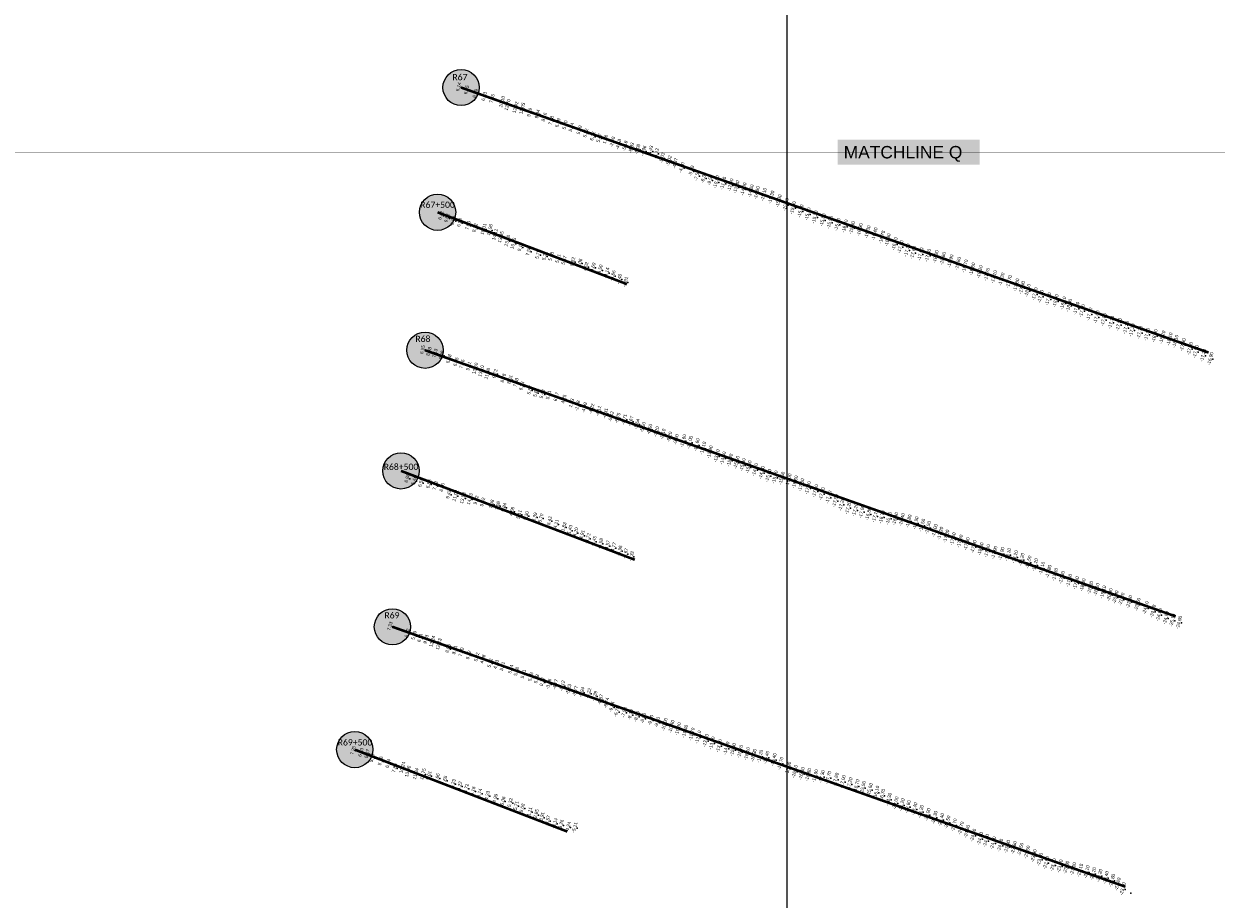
# Model space of a CAD drawing. Header units: feet. Extents: x 850675 to 1077306, y 463961 to 606658.
# Tile 28 of 77: x 941069 to 945675, y 525896 to 529277. Entities that reach past the tile are written whole.
import ezdxf
from ezdxf.enums import TextEntityAlignment as Align

# ---------------------------------------------------------------- set-up
doc = ezdxf.new("R2010")
doc.units = ezdxf.units.FT
doc.header["$MEASUREMENT"] = 0
doc.header["$XCLIPFRAME"] = 0
doc.header["$PDSIZE"] = 100
doc.linetypes.add('DASHED', pattern=[0.75, 0.5, -0.25])
for name, color, linetype in [('Circle', 253, 'Continuous'), ('ELEV8', 7, 'Continuous'), ('MATCHLINE', 7, 'DASHED'), ('Plan', 150, 'Continuous'), ('POINTS8', 7, 'Continuous'), ('Text', 255, 'Continuous')]:
    doc.layers.add(name, color=color, linetype=linetype)
doc.layers.add('MrSID', color=251, linetype='Continuous', transparency=0.2)
doc.styles.add('Legend', font='calibri.ttf')
doc.styles.add('MM-STANDARD', font='txt', dxfattribs={"height": 1})
doc.styles.get("Standard").update_dxf_attribs({"font": 'simplex.shx'})
picture_1 = doc.add_image_def('image4.sid', size_in_pixel=(6320, 6970))
picture_2 = doc.add_image_def('image6.sid', size_in_pixel=(6316, 6967))
picture_3 = doc.add_image_def('image11.jpg', size_in_pixel=(1570, 944))

# ---------------------------------------------------------------- blocks, each defined once
blk = doc.blocks.new('circle-block')
at = {"layer": 'Circle'}
h = blk.add_hatch(color=256, dxfattribs=at)
h.dxf.hatch_style = 1
edge = h.paths.add_edge_path()
edge.add_arc((945749.99, 597641.21), 70, 0, 360)
blk.add_circle((945749.99, 597641.21), 70, dxfattribs=at)

msp = doc.modelspace()

# ---------------------------------------------------------------- linework, layer by layer
at = {"layer": 'MATCHLINE', "color": 1, "const_width": 1, "flags": 128}
msp.add_lwpolyline([(963828.314, 528781.1546), (899094.3378, 528781.1546)], dxfattribs=at)
at = {"layer": 'Plan', "const_width": 10}
for points in [[(942758.21, 529030.67), (945645.8295, 528006.9171)], [(942667.43, 528548.86), (943398.85, 528271.42)], [(942618.97, 528016.11), (945518.6254, 526988.0777)], [(942526.19, 527550.09), (943429.12, 527207.08)], [(942493.17, 526948.01), (945324.6449, 525944.1414)], [(942347.68, 526473.69), (943168.52, 526157.27)]]:
    msp.add_lwpolyline(points, dxfattribs=at)
at = {"layer": 'POINTS8', "color": 250, "linetype": 'Continuous', "lineweight": 0, "transparency": 33554687}
for p in [(942758.024, 529030.976, 6.137), (942788.93, 529019.337, 6.545), (942823.057, 529005.537, 6.092), (942857.201, 528993.945, 6.429), (942887.622, 528985.852, 7.346), (942926.114, 528973.458, 10.095), (942947.537, 528961.503, 12.7), (942978.23, 528951.762, 12.421), (943003.801, 528947.414, 13.046), (943032.567, 528932.551, 9.79), (943062.948, 528926.039, 9.037), (943089.143, 528914.479, 8.16), (943116.12, 528901.052, 7.278), (943141.669, 528892.003, 6.385), (943169.546, 528883.758, 5.697), (943193.79, 528874.996, 5.535), (943224.436, 528864.754, 5.289), (943249.347, 528852.59, 5.824), (943276.247, 528840.633, 6.715), (943301.313, 528833.632, 5.472), (943325.336, 528828.342, 1.683), (943351.869, 528818.344, -2.002), (943375.777, 528809.104, -4.677), (943400.74, 528802.987, -5.178), (943425.567, 528795.948, -5.326), (943449.411, 528790.24, -5.081), (943472.806, 528784.171, -4.958), (943498.936, 528784.132, -4.433), (943521.402, 528774.263, -4.124), (943544.197, 528757.159, -5.028), (943570.9595, 528745.7448, -5.0177), (943594.7688, 528735.8285, -4.8743), (943619.7987, 528719.5479, -4.9), (943657.0418, 528706.4936, -5.9), (943679.11, 528688.69, -7.5), (943704.41, 528679.91, -8.3), (943729.49, 528671.35, -9.5), (943753.52, 528663.91, -10.8), (943780.32, 528658.71, -11.6), (943807.95, 528651.88, -12.6), (943830.84, 528644.66, -13.3), (943858.61, 528636.55, -14), (943886.69, 528628.91, -14.6), (943910, 528621.99, -14.9), (943936.78, 528615.5, -15.1), (943966, 528604.94, -15.3), (943994.31, 528590.49, -15.3), (944021.84, 528576.4, -15.2), (942690.101, 528534.66, 6.419), (942713.124, 528524.532, 6.684), (944049.7, 528564.14, -15.3), (944078.89, 528551.55, -15.3), (944106.42, 528539.94, -15.3), (944134.53, 528528.3, -15.3), (942737.701, 528514.211, 6.918), (942761.959, 528507.095, 6.939), (942794.346, 528496.137, 7.495), (942821.771, 528486.531, 8.115), (942854.787, 528481.905, 10.313), (942878.625, 528478.839, 11.963), (944164.22, 528517.06, -15.5), (944191.78, 528507.88, -15.5), (944220.99, 528499.99, -15.9), (944250.2, 528493.27, -16), (944277.7, 528487.38, -15.9), (944307.57, 528479.41, -16.3), (942898.964, 528460.74, 14.11), (942921.427, 528451.133, 13.845), (942946.729, 528436.808, 13.681), (944337.54, 528470.72, -16.3), (944364.8, 528462.86, -16.4), (944393.55, 528450.36, -16.7), (944415.53, 528439.72, -16.8), (942969.626, 528426.741, 10.045), (942996.874, 528412.892, 9.101), (943028.503, 528396.09, 7.504), (943064.485, 528383.771, 5.747), (944442.35, 528424.88, -16.9), (944464.65, 528413.59, -17.1), (944490.43, 528400.67, -17.3), (944513.9, 528390.85, -17.6), (944542.17, 528385.33, -17.6), (943091.241, 528378.598, 5.212), (943115.895, 528376.197, 5.179), (943142.578, 528368.122, 5.513), (943165.621, 528361.212, 5.472), (943198.867, 528356.188, 5.817), (943226.291, 528350.677, 6.063), (943249.819, 528337.242, 4.022), (944570.68, 528380.13, -17.8), (944600.79, 528375.19, -18.3), (944628.78, 528368.24, -18.6), (944657.83, 528358.46, -18.9), (944686.89, 528349.01, -18.8), (944713.99, 528338.76, -18.7), (943277.804, 528334.796, 0.691), (943304.527, 528324.291, -3.495), (943330.246, 528313.177, -4.136), (943353.881, 528302.138, -3.663), (944742.18, 528327.59, -18.5), (944770.87, 528316.85, -18.2), (944799.01, 528306.81, -17.7), (944825.84, 528297.52, -17.1), (943378.571, 528288.75, -4.396), (943402.514, 528277.53, -4.91), (944855.11, 528288.41, -17.3), (944884.15, 528278.98, -17.7), (944912.23, 528265.96, -17.8), (944934.28, 528255.92, -17.9), (944955.66, 528244.7, -18.1), (944983.76, 528231.64, -17.8), (945006.07, 528221.8, -17.7), (945035.78, 528211.89, -17.8), (945064.1, 528204.7, -18), (945093.63, 528196.18, -18.1), (945116.07, 528187.34, -18), (945144.2, 528175.93, -17.5), (945166.31, 528166.39, -17.9), (945194.62, 528153.55, -17.7), (945222.18, 528142.35, -17.6), (945249.61, 528131.99, -17.8), (945278.82, 528121.57, -17.7), (945307.8, 528113.24, -17.9), (945336.05, 528101.91, -17.2), (945358.89, 528091.93, -17.3), (945388.58, 528082.23, -17.7), (945417.07, 528075.24, -17.9), (945446.83, 528069.85, -18), (945476.56, 528064.42, -18.2), (942618.97, 528016.11, 6.55), (945504.39, 528057.19, -18.1), (945526.77, 528048.15, -18.1), (945555.58, 528035.31, -17.8), (945582.72, 528020.54, -17.5), (942643.798, 528008.801, 8.98), (942667.21, 528002.442, 7.132), (942692.567, 527994.729, 6.985), (942720.701, 527980.581, 6.675), (942748.184, 527968.828, 6.752), (945605.18, 528008.6, -17.5), (945634.25, 527994.21, -17.2), (945661.84, 527981.29, -16.9), (942771.779, 527960.837, 7.461), (942797.391, 527952.197, 9.606), (942822.652, 527943.542, 12.499), (942845.241, 527933.684, 13.102), (942869.464, 527923.439, 11.384), (942898.735, 527923.554, 9.717), (942930.572, 527906.172, 8.775), (942956.766, 527900.859, 8.008), (942979.871, 527889.08, 7.075), (943002.198, 527875.876, 6.233), (943033.103, 527860.09, 5.566), (943056.375, 527850.665, 5.607), (943081.448, 527845.104, 5.48), (943105.831, 527841.417, 5.705), (943135.58, 527834.08, 6.168), (943164.814, 527825.205, 4.252), (943194.378, 527810.131, 1.925), (943217.674, 527799.652, -1.082), (943244.035, 527792.253, -4.092), (943272.158, 527787.591, -4.215), (943298.679, 527779.227, -4.105), (943325.011, 527770.124, -4.314), (943347.645, 527757.873, -5.022), (943372.9865, 527752.0108, -5.7542), (943398.5505, 527747.0353, -5.7118), (943423.4829, 527739.6649, -5.6725), (943447.2783, 527729.1129, -5.6384), (943470.1166, 527716.6059, -5.603), (943495.9205, 527708.9757, -6.5), (943522.5889, 527699.596, -7.2), (943547.3152, 527690.5836, -8.1), (943572.7857, 527679.2998, -9.2), (943598.2517, 527669.8669, -9.9), (943625.8811, 527664.3272, -10.6), (943651.0162, 527658.0268, -11), (943677.8134, 527648.7239, -11.6), (943702.1794, 527635.6569, -12.1), (943728.8331, 527620.8383, -12.9), (943755.226, 527605.8363, -13.7), (943779.3446, 527597.351, -14.3), (943805.9388, 527589.1659, -15), (943831.502, 527580.6478, -15.5), (943855.12, 527571.55, -15.4), (943878.08, 527563.13, -15.6), (942560.106, 527519.43, 6.8), (942586.231, 527510.929, 6.44), (943903.19, 527552.67, -14.7), (943928.52, 527541.29, -14.8), (943954.54, 527530.25, -15), (943980.38, 527523.96, -15), (944006.26, 527519.44, -15.5), (944032.58, 527512.76, -16), (942612.39, 527502.72, 6.59), (942643.142, 527498.059, 6.83), (942668.771, 527491.343, 7.324), (942694.752, 527484.158, 8.097), (944057.75, 527505, -16.6), (944081.74, 527493.81, -17.3), (944107.3, 527482.61, -17.3), (944135.68, 527471.07, -17.4), (942719.575, 527457.296, 9.424), (942745.839, 527452.063, 11.016), (942774.985, 527443.01, 13.528), (942801.361, 527439.353, 14.225), (942826.141, 527434.891, 9.918), (942851.093, 527427.581, 9.422), (942885.993, 527419.556, 7.984), (944160.87, 527459.73, -17.4), (944187.03, 527446.67, -17.4), (944213.17, 527432.76, -17.5), (944237.19, 527418.67, -17.2), (942909.262, 527413.532, 7.062), (942933.749, 527406.903, 5.842), (942964.089, 527391.683, 4.681), (942992.499, 527379.824, 5.109), (943020.087, 527374.731, 5.303), (943052.045, 527370.03, 5.392), (944262.63, 527405.58, -17.2), (944289.71, 527397.33, -17.2), (944315.35, 527390.36, -17), (944340.74, 527381.61, -16.8), (944366.4, 527374.48, -17.1), (944392.88, 527369.76, -16.7), (943075.838, 527365.774, 5.701), (943109.354, 527355.613, 6.418), (943134.917, 527343.73, 4.107), (943164.815, 527331.839, 1.825), (944419.44, 527364.74, -16.1), (944444.75, 527363.39, -16.4), (944470.1, 527359.88, -16.4), (944496.39, 527354.07, -16.8), (944523.3, 527346.9, -16.9), (944548.46, 527337.95, -17.5), (944570.9, 527329.29, -17.5), (943187.269, 527319.196, -1.426), (943209.825, 527309.633, -4.196), (943234.679, 527299.283, -4.909), (943257.308, 527287.6, -4.723), (944596.77, 527317.86, -17), (944618.74, 527307.17, -17.2), (944641.85, 527295.85, -17.3), (944667.48, 527285.23, -17.6), (943280.566, 527276.613, -4.449), (943305.975, 527268.005, -4.578), (943332.72, 527259.262, -4.571), (943356.263, 527251.758, -4.769), (943380.016, 527239.764, -4.96), (944694.5, 527276.47, -17.8), (944720.64, 527266.53, -17.8), (944747.09, 527255.48, -17.9), (944774.24, 527246.47, -18), (944800.08, 527239.35, -17.9), (944827.46, 527233.18, -17.9), (943402.857, 527228.949, -4.665), (943425.679, 527218.513, -5.316), (944854.5, 527228.34, -18), (944880.46, 527224.63, -18.1), (944906.99, 527216.13, -18.2), (944932.21, 527205.87, -18.2), (944959.28, 527195.51, -18.5), (944984.72, 527185.32, -18.2), (945010.75, 527171.78, -18.1), (945036.67, 527159.77, -17.8), (945061.94, 527148.01, -17.3), (945088.29, 527136.19, -17.3), (945116.43, 527124.86, -17.5), (945142.99, 527115.35, -17.5), (945168.72, 527107.28, -18), (945197.89, 527097.49, -18.3), (945221.93, 527089.72, -18.1), (945247.65, 527080.07, -19.1), (945273.12, 527069.68, -20.3), (945295.4, 527060.65, -20.8), (945318.6, 527052.51, -21.3), (945348.59, 527042.82, -22.5), (945380.31, 527032.59, -23.6), (945411.85, 527019.3, -24.1), (945439.83, 527005.95, -24.8), (945463.66, 526992.71, -24.8), (945490.07, 526980.45, -24.9), (945515.54, 526971.19, -25.1), (945541.1, 526962.94, -24.9), (942493.17, 526948.01, 7.33), (942560.13, 526921.31, 6.223), (942586.335, 526912.503, 5.591), (942608.791, 526903.469, 6.905), (942632.297, 526897.608, 9.781), (942656.845, 526889.604, 12.244), (942681.628, 526878.851, 12.225), (942717.77, 526862.156, 8.951), (942743.076, 526856.368, 8.207), (942768.763, 526848.223, 7.7), (942796.972, 526836.801, 6.424), (942828.614, 526829.405, 5.223), (942852.165, 526821.254, 4.877), (942879.916, 526805.963, 5.117), (942903.743, 526800.242, 4.928), (942927.594, 526793.496, 5.107), (942959.534, 526782.138, 5.142), (942981.823, 526773.113, 5.377), (943008.636, 526763.381, 5.508), (943036.868, 526752.855, 5.983), (943059.679, 526744.68, 5.077), (943081.777, 526733.531, 0.267), (943106.004, 526725.258, -3.061), (943131.563, 526723.011, -4.766), (943158.723, 526718.427, -5.115), (943183.02, 526704.762, -5.333), (943209.073, 526697.165, -5.771), (943234.184, 526693.084, -5.938), (943260.2399, 526689.2806, -6.2242), (943283.7847, 526678.2795, -6.3944), (943306.2841, 526665.1501, -6.566), (943328.7835, 526652.0208, -6.7378), (943349.984, 526636.9379, -6.8406), (943368.832, 526618.9757, -6.7824), (943397.63, 526615.77, -7.5), (943421.89, 526607.05, -8.1), (943446.3, 526599.74, -8.5), (943471.08, 526593.06, -8.8), (943500.04, 526585.57, -9.4), (943525.53, 526577.34, -9.6), (943553.47, 526568.64, -10), (943580.12, 526560.45, -10.4), (943606.14, 526551.51, -10.9), (943632.67, 526542.23, -11.4), (943658.81, 526531.18, -11.7), (943683.63, 526519.98, -12.1), (943712.36, 526506.82, -12.8), (943736.86, 526496.83, -13.1), (942351.12, 526468.61, 7.2), (942380.782, 526460.936, 6.333), (942405, 526455.575, 6.065), (943763.97, 526486.48, -13.8), (943792.64, 526477.15, -14.6), (943817.85, 526471.65, -15), (943845.64, 526464.41, -15.7), (943872.13, 526455.86, -16.1), (943897.62, 526449.27, -16.3), (942425.242, 526440.277, 5.77), (942456.777, 526427.873, 5.761), (942486.048, 526417.451, 6.439), (942541.172, 526402.308, 10.238), (943922.65, 526445.73, -16.2), (943946.87, 526441.59, -16.4), (943974.89, 526432.86, -16.4), (944001.07, 526418.27, -15.7), (942510.812, 526400.747, 7.862), (942562.426, 526387.366, 13.056), (942593.024, 526378.347, 11.935), (942620.644, 526377.463, 10.747), (942643.948, 526371.557, 9.006), (942675.798, 526362.53, 8.663), (944031.21, 526399.51, -15.9), (944056.5, 526387.31, -16.1), (944082.99, 526379.41, -16.4), (944108.71, 526374.89, -16.6), (944135.5, 526370.38, -16.9), (944161.02, 526367.27, -17.3), (944186.16, 526363.62, -17.7), (944214.7, 526357.2, -17.8), (942704.76, 526353.113, 7.654), (942737.093, 526339.977, 6.234), (942762.131, 526331.869, 5.218), (942787.847, 526322.142, 4.715), (942813.361, 526311.861, 4.16), (944241.91, 526348.28, -17), (944268.07, 526339.17, -17.2), (944294.75, 526331.5, -16.7), (944319.69, 526325.25, -15.5), (944346, 526317.22, -15.6), (942839.237, 526303.443, 3.742), (942869.165, 526294.406, 4.231), (942899.683, 526283.535, 4.991), (942929.075, 526273.144, 5.064), (942957.768, 526266.868, 5.319), (944371.43, 526306.91, -16.1), (944394.12, 526294.66, -16.7), (944419.34, 526279.72, -18.3), (944445.69, 526265.49, -20), (942980.572, 526255.196, 5.706), (943004.568, 526246.097, 5.078), (943032.776, 526231.806, 1.109), (943057.117, 526221.186, -2.849), (944469.56, 526258.13, -21.2), (944493.37, 526250.86, -22.6), (944518.44, 526242.57, -23.4), (944543.22, 526232.74, -23.2), (944569.31, 526220.71, -23.9), (943079.112, 526209.999, -3.91), (943101.732, 526197.62, -3.567), (943129.921, 526187.002, -3.143), (943153.725, 526181.244, -3.258), (943181.359, 526172.634, -4.238), (944596.35, 526209.94, -24.3), (944622.09, 526201.03, -24.4), (944646.02, 526191.52, -24.5), (944671.91, 526180.22, -24.7), (943206.7057, 526170.9802, -5.113), (944698.3, 526168.27, -24.7), (944721.41, 526155.78, -24.6), (944745.79, 526140.79, -24.8), (944772.14, 526128.17, -24.8), (944795.84, 526120.35, -24.4), (944822.77, 526111.09, -24.4), (944850.23, 526102.16, -24.2), (944877.26, 526097.1, -23.9), (944902.62, 526093.13, -23.6), (944928.14, 526086.51, -23.5), (944954.25, 526075.68, -23.5), (944979.54, 526061.68, -23.3), (945002.98, 526047.74, -23), (945027.81, 526034.91, -22.9), (945054.54, 526026.46, -23.1), (945080.38, 526021.82, -23), (945105.38, 526016.9, -23), (945132.16, 526011.56, -23), (945158.45, 526005.78, -23.1), (945183.95, 525999.54, -23.1), (945209.17, 525992.56, -23.2), (945233.34, 525985.63, -23.2), (945258.11, 525977.45, -23.4), (945282.43, 525966.63, -23.8), (945303.87, 525952.03, -23.8), (945323.36, 525933.84, -23.9), (945345.24, 525919.39, -24.2)]:
    msp.add_point(p, dxfattribs=at)

# ---------------------------------------------------------------- block references
at = {"layer": 'Circle'}
for p in [(-2991.78, -68610.54), (-3082.56, -69092.35), (-3131.02, -69625.1), (-3223.8, -70091.12), (-3256.82, -70693.2), (-3402.31, -71167.52)]:
    msp.add_blockref('circle-block', p, dxfattribs=at)

# ---------------------------------------------------------------- texts
at = {"layer": 'ELEV8', "color": 18, "true_color": 0x000000, "transparency": 33554687, "style": 'MM-STANDARD'}
for s, p in [('6.14', (942758.024, 529030.976, 6.137)), ('6.55', (942788.93, 529019.337, 6.545)), ('6.09', (942823.057, 529005.537, 6.092)), ('6.43', (942857.201, 528993.945, 6.429)), ('7.35', (942887.622, 528985.852, 7.346)), ('10.10', (942926.114, 528973.458, 10.095)), ('12.70', (942947.537, 528961.503, 12.7)), ('12.42', (942978.23, 528951.762, 12.421)), ('13.05', (943003.801, 528947.414, 13.046)), ('9.79', (943032.567, 528932.551, 9.79)), ('9.04', (943062.948, 528926.039, 9.037)), ('8.16', (943089.143, 528914.479, 8.16)), ('7.28', (943116.12, 528901.052, 7.278)), ('6.39', (943141.669, 528892.003, 6.385)), ('5.70', (943169.546, 528883.758, 5.697)), ('5.54', (943193.79, 528874.996, 5.535)), ('5.29', (943224.436, 528864.754, 5.289)), ('5.82', (943249.347, 528852.59, 5.824)), ('6.72', (943276.247, 528840.633, 6.715)), ('5.47', (943301.313, 528833.632, 5.472)), ('1.68', (943325.336, 528828.342, 1.683)), ('-2.00', (943351.869, 528818.344, -2.002)), ('-4.68', (943375.777, 528809.104, -4.677)), ('-5.18', (943400.74, 528802.987, -5.178)), ('-5.33', (943425.567, 528795.948, -5.326)), ('-5.08', (943449.411, 528790.24, -5.081)), ('-4.96', (943472.806, 528784.171, -4.958)), ('-4.43', (943498.936, 528784.132, -4.433)), ('-4.12', (943521.402, 528774.263, -4.124)), ('-5.03', (943544.197, 528757.159, -5.028)), ('-5.02', (943570.9595, 528745.7448, -5.0177)), ('-4.87', (943594.7688, 528735.8285, -4.8743)), ('-4.90', (943619.7987, 528719.5479, -4.9)), ('-5.90', (943657.0418, 528706.4936, -5.9)), ('-7.50', (943679.11, 528688.69, -7.5)), ('-8.30', (943704.41, 528679.91, -8.3)), ('-9.50', (943729.49, 528671.35, -9.5)), ('-10.80', (943753.52, 528663.91, -10.8)), ('-11.60', (943780.32, 528658.71, -11.6)), ('-12.60', (943807.95, 528651.88, -12.6)), ('-13.30', (943830.84, 528644.66, -13.3)), ('-14.00', (943858.61, 528636.55, -14)), ('-14.60', (943886.69, 528628.91, -14.6)), ('-14.90', (943910, 528621.99, -14.9)), ('-15.10', (943936.78, 528615.5, -15.1)), ('-15.30', (943966, 528604.94, -15.3)), ('-15.30', (943994.31, 528590.49, -15.3)), ('-15.20', (944021.84, 528576.4, -15.2)), ('-15.30', (944049.7, 528564.14, -15.3)), ('-15.30', (944078.89, 528551.55, -15.3)), ('-15.30', (944106.42, 528539.94, -15.3)), ('6.42', (942690.101, 528534.66, 6.419)), ('6.68', (942713.124, 528524.532, 6.684)), ('6.92', (942737.701, 528514.211, 6.918)), ('6.94', (942761.959, 528507.095, 6.939)), ('-15.30', (944134.53, 528528.3, -15.3)), ('-15.50', (944164.22, 528517.06, -15.5)), ('-15.50', (944191.78, 528507.88, -15.5)), ('-15.90', (944220.99, 528499.99, -15.9)), ('-16.00', (944250.2, 528493.27, -16)), ('7.50', (942794.346, 528496.137, 7.495)), ('8.12', (942821.771, 528486.531, 8.115)), ('10.31', (942854.787, 528481.905, 10.313)), ('11.96', (942878.625, 528478.839, 11.963)), ('14.11', (942898.964, 528460.74, 14.11)), ('13.85', (942921.427, 528451.133, 13.845)), ('-15.90', (944277.7, 528487.38, -15.9)), ('-16.30', (944307.57, 528479.41, -16.3)), ('-16.30', (944337.54, 528470.72, -16.3)), ('-16.40', (944364.8, 528462.86, -16.4)), ('-16.70', (944393.55, 528450.36, -16.7)), ('13.68', (942946.729, 528436.808, 13.681)), ('10.05', (942969.626, 528426.741, 10.045)), ('9.10', (942996.874, 528412.892, 9.101)), ('-16.80', (944415.53, 528439.72, -16.8)), ('-16.90', (944442.35, 528424.88, -16.9)), ('-17.10', (944464.65, 528413.59, -17.1)), ('7.50', (943028.503, 528396.09, 7.504)), ('5.75', (943064.485, 528383.771, 5.747)), ('5.21', (943091.241, 528378.598, 5.212)), ('5.18', (943115.895, 528376.197, 5.179)), ('5.51', (943142.578, 528368.122, 5.513)), ('-17.30', (944490.43, 528400.67, -17.3)), ('-17.60', (944513.9, 528390.85, -17.6)), ('-17.60', (944542.17, 528385.33, -17.6)), ('-17.80', (944570.68, 528380.13, -17.8)), ('-18.30', (944600.79, 528375.19, -18.3)), ('-18.60', (944628.78, 528368.24, -18.6)), ('-18.90', (944657.83, 528358.46, -18.9)), ('5.47', (943165.621, 528361.212, 5.472)), ('5.82', (943198.867, 528356.188, 5.817)), ('6.06', (943226.291, 528350.677, 6.063)), ('4.02', (943249.819, 528337.242, 4.022)), ('0.69', (943277.804, 528334.796, 0.691)), ('-3.50', (943304.527, 528324.291, -3.495)), ('-18.80', (944686.89, 528349.01, -18.8)), ('-18.70', (944713.99, 528338.76, -18.7)), ('-18.50', (944742.18, 528327.59, -18.5)), ('-18.20', (944770.87, 528316.85, -18.2)), ('-4.14', (943330.246, 528313.177, -4.136)), ('-3.66', (943353.881, 528302.138, -3.663)), ('-4.40', (943378.571, 528288.75, -4.396)), ('-4.91', (943402.514, 528277.53, -4.91)), ('-17.70', (944799.01, 528306.81, -17.7)), ('-17.10', (944825.84, 528297.52, -17.1)), ('-17.30', (944855.11, 528288.41, -17.3)), ('-17.70', (944884.15, 528278.98, -17.7)), ('-17.80', (944912.23, 528265.96, -17.8)), ('-17.90', (944934.28, 528255.92, -17.9)), ('-18.10', (944955.66, 528244.7, -18.1)), ('-17.80', (944983.76, 528231.64, -17.8)), ('-17.70', (945006.07, 528221.8, -17.7)), ('-17.80', (945035.78, 528211.89, -17.8)), ('-18.00', (945064.1, 528204.7, -18)), ('-18.10', (945093.63, 528196.18, -18.1)), ('-18.00', (945116.07, 528187.34, -18)), ('-17.50', (945144.2, 528175.93, -17.5)), ('-17.90', (945166.31, 528166.39, -17.9)), ('-17.70', (945194.62, 528153.55, -17.7)), ('-17.60', (945222.18, 528142.35, -17.6)), ('-17.80', (945249.61, 528131.99, -17.8)), ('-17.70', (945278.82, 528121.57, -17.7)), ('-17.90', (945307.8, 528113.24, -17.9)), ('-17.20', (945336.05, 528101.91, -17.2)), ('-17.30', (945358.89, 528091.93, -17.3)), ('-17.70', (945388.58, 528082.23, -17.7)), ('-17.90', (945417.07, 528075.24, -17.9)), ('-18.00', (945446.83, 528069.85, -18)), ('-18.20', (945476.56, 528064.42, -18.2)), ('-18.10', (945504.39, 528057.19, -18.1)), ('-18.10', (945526.77, 528048.15, -18.1)), ('-17.80', (945555.58, 528035.31, -17.8)), ('6.55', (942618.97, 528016.11, 6.55)), ('8.98', (942643.798, 528008.801, 8.98)), ('7.13', (942667.21, 528002.442, 7.132)), ('6.99', (942692.567, 527994.729, 6.985)), ('-17.50', (945582.72, 528020.54, -17.5)), ('-17.50', (945605.18, 528008.6, -17.5)), ('-17.20', (945634.25, 527994.21, -17.2)), ('6.68', (942720.701, 527980.581, 6.675)), ('6.75', (942748.184, 527968.828, 6.752)), ('7.46', (942771.779, 527960.837, 7.461)), ('9.61', (942797.391, 527952.197, 9.606)), ('12.50', (942822.652, 527943.542, 12.499)), ('-16.90', (945661.84, 527981.29, -16.9)), ('13.10', (942845.241, 527933.684, 13.102)), ('11.38', (942869.464, 527923.439, 11.384)), ('9.72', (942898.735, 527923.554, 9.717)), ('8.78', (942930.572, 527906.172, 8.775)), ('8.01', (942956.766, 527900.859, 8.008)), ('7.08', (942979.871, 527889.08, 7.075)), ('6.23', (943002.198, 527875.876, 6.233)), ('5.57', (943033.103, 527860.09, 5.566)), ('5.61', (943056.375, 527850.665, 5.607)), ('5.48', (943081.448, 527845.104, 5.48)), ('5.71', (943105.831, 527841.417, 5.705)), ('6.17', (943135.58, 527834.08, 6.168)), ('4.25', (943164.814, 527825.205, 4.252)), ('1.93', (943194.378, 527810.131, 1.925)), ('-1.08', (943217.674, 527799.652, -1.082)), ('-4.09', (943244.035, 527792.253, -4.092)), ('-4.22', (943272.158, 527787.591, -4.215)), ('-4.11', (943298.679, 527779.227, -4.105)), ('-4.31', (943325.011, 527770.124, -4.314)), ('-5.02', (943347.645, 527757.873, -5.022)), ('-5.75', (943372.9865, 527752.0108, -5.7542)), ('-5.71', (943398.5505, 527747.0353, -5.7118)), ('-5.67', (943423.4829, 527739.6649, -5.6725)), ('-5.64', (943447.2783, 527729.1129, -5.6384)), ('-5.60', (943470.1166, 527716.6059, -5.603)), ('-6.50', (943495.9205, 527708.9757, -6.5)), ('-7.20', (943522.5889, 527699.596, -7.2)), ('-8.10', (943547.3152, 527690.5836, -8.1)), ('-9.20', (943572.7857, 527679.2998, -9.2)), ('-9.90', (943598.2517, 527669.8669, -9.9)), ('-10.60', (943625.8811, 527664.3272, -10.6)), ('-11.00', (943651.0162, 527658.0268, -11)), ('-11.60', (943677.8134, 527648.7239, -11.6)), ('-12.10', (943702.1794, 527635.6569, -12.1)), ('-12.90', (943728.8331, 527620.8383, -12.9)), ('-13.70', (943755.226, 527605.8363, -13.7)), ('-14.30', (943779.3446, 527597.351, -14.3)), ('-15.00', (943805.9388, 527589.1659, -15)), ('-15.50', (943831.502, 527580.6478, -15.5)), ('-15.40', (943855.12, 527571.55, -15.4)), ('-15.60', (943878.08, 527563.13, -15.6)), ('-14.70', (943903.19, 527552.67, -14.7)), ('-14.80', (943928.52, 527541.29, -14.8)), ('-15.00', (943954.54, 527530.25, -15)), ('6.80', (942560.106, 527519.43, 6.8)), ('6.44', (942586.231, 527510.929, 6.44)), ('6.59', (942612.39, 527502.72, 6.59)), ('6.83', (942643.142, 527498.059, 6.83)), ('7.32', (942668.771, 527491.343, 7.324)), ('-15.00', (943980.38, 527523.96, -15)), ('-15.50', (944006.26, 527519.44, -15.5)), ('-16.00', (944032.58, 527512.76, -16)), ('-16.60', (944057.75, 527505, -16.6)), ('-17.30', (944081.74, 527493.81, -17.3)), ('-17.30', (944107.3, 527482.61, -17.3)), ('8.10', (942694.752, 527484.158, 8.097)), ('9.42', (942719.575, 527457.296, 9.424)), ('11.02', (942745.839, 527452.063, 11.016)), ('13.53', (942774.985, 527443.01, 13.528)), ('14.23', (942801.361, 527439.353, 14.225)), ('-17.40', (944135.68, 527471.07, -17.4)), ('-17.40', (944160.87, 527459.73, -17.4)), ('-17.40', (944187.03, 527446.67, -17.4)), ('9.92', (942826.141, 527434.891, 9.918)), ('9.42', (942851.093, 527427.581, 9.422)), ('7.98', (942885.993, 527419.556, 7.984)), ('7.06', (942909.262, 527413.532, 7.062)), ('5.84', (942933.749, 527406.903, 5.842)), ('-17.50', (944213.17, 527432.76, -17.5)), ('-17.20', (944237.19, 527418.67, -17.2)), ('-17.20', (944262.63, 527405.58, -17.2)), ('-17.20', (944289.71, 527397.33, -17.2)), ('-17.00', (944315.35, 527390.36, -17)), ('4.68', (942964.089, 527391.683, 4.681)), ('5.11', (942992.499, 527379.824, 5.109)), ('5.30', (943020.087, 527374.731, 5.303)), ('5.39', (943052.045, 527370.03, 5.392)), ('5.70', (943075.838, 527365.774, 5.701)), ('6.42', (943109.354, 527355.613, 6.418)), ('-16.80', (944340.74, 527381.61, -16.8)), ('-17.10', (944366.4, 527374.48, -17.1)), ('-16.70', (944392.88, 527369.76, -16.7)), ('-16.10', (944419.44, 527364.74, -16.1)), ('-16.40', (944444.75, 527363.39, -16.4)), ('-16.40', (944470.1, 527359.88, -16.4)), ('-16.80', (944496.39, 527354.07, -16.8)), ('-16.90', (944523.3, 527346.9, -16.9)), ('4.11', (943134.917, 527343.73, 4.107)), ('1.83', (943164.815, 527331.839, 1.825)), ('-1.43', (943187.269, 527319.196, -1.426)), ('-4.20', (943209.825, 527309.633, -4.196)), ('-17.50', (944548.46, 527337.95, -17.5)), ('-17.50', (944570.9, 527329.29, -17.5)), ('-17.00', (944596.77, 527317.86, -17)), ('-17.20', (944618.74, 527307.17, -17.2)), ('-17.30', (944641.85, 527295.85, -17.3)), ('-4.91', (943234.679, 527299.283, -4.909)), ('-4.72', (943257.308, 527287.6, -4.723)), ('-4.45', (943280.566, 527276.613, -4.449)), ('-4.58', (943305.975, 527268.005, -4.578)), ('-4.57', (943332.72, 527259.262, -4.571)), ('-17.60', (944667.48, 527285.23, -17.6)), ('-17.80', (944694.5, 527276.47, -17.8)), ('-17.80', (944720.64, 527266.53, -17.8)), ('-17.90', (944747.09, 527255.48, -17.9)), ('-4.77', (943356.263, 527251.758, -4.769)), ('-4.96', (943380.016, 527239.764, -4.96)), ('-4.67', (943402.857, 527228.949, -4.665)), ('-5.32', (943425.679, 527218.513, -5.316)), ('-18.00', (944774.24, 527246.47, -18)), ('-17.90', (944800.08, 527239.35, -17.9)), ('-17.90', (944827.46, 527233.18, -17.9)), ('-18.00', (944854.5, 527228.34, -18)), ('-18.10', (944880.46, 527224.63, -18.1)), ('-18.20', (944906.99, 527216.13, -18.2)), ('-18.20', (944932.21, 527205.87, -18.2)), ('-18.50', (944959.28, 527195.51, -18.5)), ('-18.20', (944984.72, 527185.32, -18.2)), ('-18.10', (945010.75, 527171.78, -18.1)), ('-17.80', (945036.67, 527159.77, -17.8)), ('-17.30', (945061.94, 527148.01, -17.3)), ('-17.30', (945088.29, 527136.19, -17.3)), ('-17.50', (945116.43, 527124.86, -17.5)), ('-17.50', (945142.99, 527115.35, -17.5)), ('-18.00', (945168.72, 527107.28, -18)), ('-18.30', (945197.89, 527097.49, -18.3)), ('-18.10', (945221.93, 527089.72, -18.1)), ('-19.10', (945247.65, 527080.07, -19.1)), ('-20.30', (945273.12, 527069.68, -20.3)), ('-20.80', (945295.4, 527060.65, -20.8)), ('-21.30', (945318.6, 527052.51, -21.3)), ('-22.50', (945348.59, 527042.82, -22.5)), ('-23.60', (945380.31, 527032.59, -23.6)), ('-24.10', (945411.85, 527019.3, -24.1)), ('-24.80', (945439.83, 527005.95, -24.8)), ('-24.80', (945463.66, 526992.71, -24.8)), ('-24.90', (945490.07, 526980.45, -24.9)), ('7.33', (942493.17, 526948.01, 7.33)), ('-25.10', (945515.54, 526971.19, -25.1)), ('-24.90', (945541.1, 526962.94, -24.9)), ('6.22', (942560.13, 526921.31, 6.223)), ('5.59', (942586.335, 526912.503, 5.591)), ('6.91', (942608.791, 526903.469, 6.905)), ('9.78', (942632.297, 526897.608, 9.781)), ('12.24', (942656.845, 526889.604, 12.244)), ('12.23', (942681.628, 526878.851, 12.225)), ('8.95', (942717.77, 526862.156, 8.951)), ('8.21', (942743.076, 526856.368, 8.207)), ('7.70', (942768.763, 526848.223, 7.7)), ('6.42', (942796.972, 526836.801, 6.424)), ('5.22', (942828.614, 526829.405, 5.223)), ('4.88', (942852.165, 526821.254, 4.877)), ('5.12', (942879.916, 526805.963, 5.117)), ('4.93', (942903.743, 526800.242, 4.928)), ('5.11', (942927.594, 526793.496, 5.107)), ('5.14', (942959.534, 526782.138, 5.142)), ('5.38', (942981.823, 526773.113, 5.377)), ('5.51', (943008.636, 526763.381, 5.508)), ('5.98', (943036.868, 526752.855, 5.983)), ('5.08', (943059.679, 526744.68, 5.077)), ('0.27', (943081.777, 526733.531, 0.267)), ('-3.06', (943106.004, 526725.258, -3.061)), ('-4.77', (943131.563, 526723.011, -4.766)), ('-5.12', (943158.723, 526718.427, -5.115)), ('-5.33', (943183.02, 526704.762, -5.333)), ('-5.77', (943209.073, 526697.165, -5.771)), ('-5.94', (943234.184, 526693.084, -5.938)), ('-6.22', (943260.2399, 526689.2806, -6.2242)), ('-6.39', (943283.7847, 526678.2795, -6.3944)), ('-6.57', (943306.2841, 526665.1501, -6.566)), ('-6.74', (943328.7835, 526652.0208, -6.7378)), ('-6.84', (943349.984, 526636.9379, -6.8406)), ('-6.78', (943368.832, 526618.9757, -6.7824)), ('-7.50', (943397.63, 526615.77, -7.5)), ('-8.10', (943421.89, 526607.05, -8.1)), ('-8.50', (943446.3, 526599.74, -8.5)), ('-8.80', (943471.08, 526593.06, -8.8)), ('-9.40', (943500.04, 526585.57, -9.4)), ('-9.60', (943525.53, 526577.34, -9.6)), ('-10.00', (943553.47, 526568.64, -10)), ('-10.40', (943580.12, 526560.45, -10.4)), ('-10.90', (943606.14, 526551.51, -10.9)), ('-11.40', (943632.67, 526542.23, -11.4)), ('-11.70', (943658.81, 526531.18, -11.7)), ('-12.10', (943683.63, 526519.98, -12.1)), ('-12.80', (943712.36, 526506.82, -12.8)), ('-13.10', (943736.86, 526496.83, -13.1)), ('-13.80', (943763.97, 526486.48, -13.8)), ('-14.60', (943792.64, 526477.15, -14.6)), ('-15.00', (943817.85, 526471.65, -15)), ('7.20', (942351.12, 526468.61, 7.2)), ('6.33', (942380.782, 526460.936, 6.333)), ('6.07', (942405, 526455.575, 6.065)), ('5.77', (942425.242, 526440.277, 5.77)), ('-15.70', (943845.64, 526464.41, -15.7)), ('-16.10', (943872.13, 526455.86, -16.1)), ('-16.30', (943897.62, 526449.27, -16.3)), ('-16.20', (943922.65, 526445.73, -16.2)), ('-16.40', (943946.87, 526441.59, -16.4)), ('-16.40', (943974.89, 526432.86, -16.4)), ('5.76', (942456.777, 526427.873, 5.761)), ('6.44', (942486.048, 526417.451, 6.439)), ('7.86', (942510.812, 526400.747, 7.862)), ('10.24', (942541.172, 526402.308, 10.238)), ('13.06', (942562.426, 526387.366, 13.056)), ('-15.70', (944001.07, 526418.27, -15.7)), ('-15.90', (944031.21, 526399.51, -15.9)), ('-16.10', (944056.5, 526387.31, -16.1)), ('-16.40', (944082.99, 526379.41, -16.4)), ('-16.60', (944108.71, 526374.89, -16.6)), ('11.94', (942593.024, 526378.347, 11.935)), ('10.75', (942620.644, 526377.463, 10.747)), ('9.01', (942643.948, 526371.557, 9.006)), ('8.66', (942675.798, 526362.53, 8.663)), ('7.65', (942704.76, 526353.113, 7.654)), ('6.23', (942737.093, 526339.977, 6.234)), ('-16.90', (944135.5, 526370.38, -16.9)), ('-17.30', (944161.02, 526367.27, -17.3)), ('-17.70', (944186.16, 526363.62, -17.7)), ('-17.80', (944214.7, 526357.2, -17.8)), ('-17.00', (944241.91, 526348.28, -17)), ('-17.20', (944268.07, 526339.17, -17.2)), ('-16.70', (944294.75, 526331.5, -16.7)), ('5.22', (942762.131, 526331.869, 5.218)), ('4.72', (942787.847, 526322.142, 4.715)), ('4.16', (942813.361, 526311.861, 4.16)), ('3.74', (942839.237, 526303.443, 3.742)), ('4.23', (942869.165, 526294.406, 4.231)), ('-15.50', (944319.69, 526325.25, -15.5)), ('-15.60', (944346, 526317.22, -15.6)), ('-16.10', (944371.43, 526306.91, -16.1)), ('-16.70', (944394.12, 526294.66, -16.7)), ('4.99', (942899.683, 526283.535, 4.991)), ('5.06', (942929.075, 526273.144, 5.064)), ('5.32', (942957.768, 526266.868, 5.319)), ('5.71', (942980.572, 526255.196, 5.706)), ('5.08', (943004.568, 526246.097, 5.078)), ('-18.30', (944419.34, 526279.72, -18.3)), ('-20.00', (944445.69, 526265.49, -20)), ('-21.20', (944469.56, 526258.13, -21.2)), ('-22.60', (944493.37, 526250.86, -22.6)), ('-23.40', (944518.44, 526242.57, -23.4)), ('1.11', (943032.776, 526231.806, 1.109)), ('-2.85', (943057.117, 526221.186, -2.849)), ('-3.91', (943079.112, 526209.999, -3.91)), ('-3.57', (943101.732, 526197.62, -3.567)), ('-23.20', (944543.22, 526232.74, -23.2)), ('-23.90', (944569.31, 526220.71, -23.9)), ('-24.30', (944596.35, 526209.94, -24.3)), ('-24.40', (944622.09, 526201.03, -24.4)), ('-24.50', (944646.02, 526191.52, -24.5)), ('-3.14', (943129.921, 526187.002, -3.143)), ('-3.26', (943153.725, 526181.244, -3.258)), ('-4.24', (943181.359, 526172.634, -4.238)), ('-5.11', (943206.7057, 526170.9802, -5.113)), ('-24.70', (944671.91, 526180.22, -24.7)), ('-24.70', (944698.3, 526168.27, -24.7)), ('-24.60', (944721.41, 526155.78, -24.6)), ('-24.80', (944745.79, 526140.79, -24.8)), ('-24.80', (944772.14, 526128.17, -24.8)), ('-24.40', (944795.84, 526120.35, -24.4)), ('-24.40', (944822.77, 526111.09, -24.4)), ('-24.20', (944850.23, 526102.16, -24.2)), ('-23.90', (944877.26, 526097.1, -23.9)), ('-23.60', (944902.62, 526093.13, -23.6)), ('-23.50', (944928.14, 526086.51, -23.5)), ('-23.50', (944954.25, 526075.68, -23.5)), ('-23.30', (944979.54, 526061.68, -23.3)), ('-23.00', (945002.98, 526047.74, -23)), ('-22.90', (945027.81, 526034.91, -22.9)), ('-23.10', (945054.54, 526026.46, -23.1)), ('-23.00', (945080.38, 526021.82, -23)), ('-23.00', (945105.38, 526016.9, -23)), ('-23.00', (945132.16, 526011.56, -23)), ('-23.10', (945158.45, 526005.78, -23.1)), ('-23.10', (945183.95, 525999.54, -23.1)), ('-23.20', (945209.17, 525992.56, -23.2)), ('-23.20', (945233.34, 525985.63, -23.2)), ('-23.40', (945258.11, 525977.45, -23.4)), ('-23.80', (945282.43, 525966.63, -23.8)), ('-23.80', (945303.87, 525952.03, -23.8)), ('-23.90', (945323.36, 525933.84, -23.9))]:
    msp.add_text(s, height=13, rotation=75, dxfattribs=at).set_placement(p, align=Align.BOTTOM_CENTER)
at = {"layer": 'MATCHLINE', "color": 1, "insert": (944236.281, 528804.9028), "char_height": 48, "attachment_point": 1, "bg_fill": 1, "box_fill_scale": 1.5, "bg_fill_color": 255, "bg_fill_transparency": 0}
msp.add_mtext_dynamic_manual_height_columns('{\\fArial|b0|i0|c0|p34;MATCHLINE Q}', width=500.499458, gutter_width=1521.1859, heights=[0], dxfattribs=at)
at = {"layer": 'Text', "color": 255, "style": 'Legend'}
for s, p in [('R67', (942753.9609, 529070.5734)), ('R67+500', (942667.43, 528578.0575)), ('R68', (942610.8252, 528059.9062)), ('R68+500', (942526.19, 527565.9538)), ('R69', (942491.3576, 526992.3292)), ('R69+500', (942348.5945, 526501.7194))]:
    msp.add_text(s, height=24, dxfattribs=at).set_placement(p, align=Align.MIDDLE_CENTER)

# ---------------------------------------------------------------- pictures from other files: only their frames are drawn
at = {"layer": 'MrSID'}
image = msp.add_image(picture_3, insert=(851552.7296, 463961.3689), size_in_units=(225757.9943, 135742.3864), rotation=0.370518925, dxfattribs=at)
image.dxf.flags = 7
image = msp.add_image(picture_1, insert=(944016.6721, 515780.4844), size_in_units=(20734.9081, 22867.4541), dxfattribs=at)
image.set_boundary_path([(1823.218344, -0.5), (-0.5, -0.5), (-0.5, 6685.048516), (299.218344, 6685.048516), (299.218344, 5448.837583), (908.818344, 5448.837583), (908.818344, 4212.62665), (1213.618344, 4212.62665), (1213.618344, 1740.204784), (1518.418344, 1740.204784), (1518.418344, 564.95385), (1823.218344, 564.95385), (1823.218344, -0.5)])
image = msp.add_image(picture_2, insert=(923454.6096, 515648.7019), size_in_units=(20721.7848, 22857.6115), dxfattribs=at)
image.set_boundary_path([(6266.81665, 6641.88121), (5956.934994, 6641.88121), (5956.934994, 6966.5), (-0.5, 6966.5), (-0.5, -0.5), (6266.81665, 3.07678), (6266.81665, 6641.88121)])

doc.saveas('drawing.dxf')
